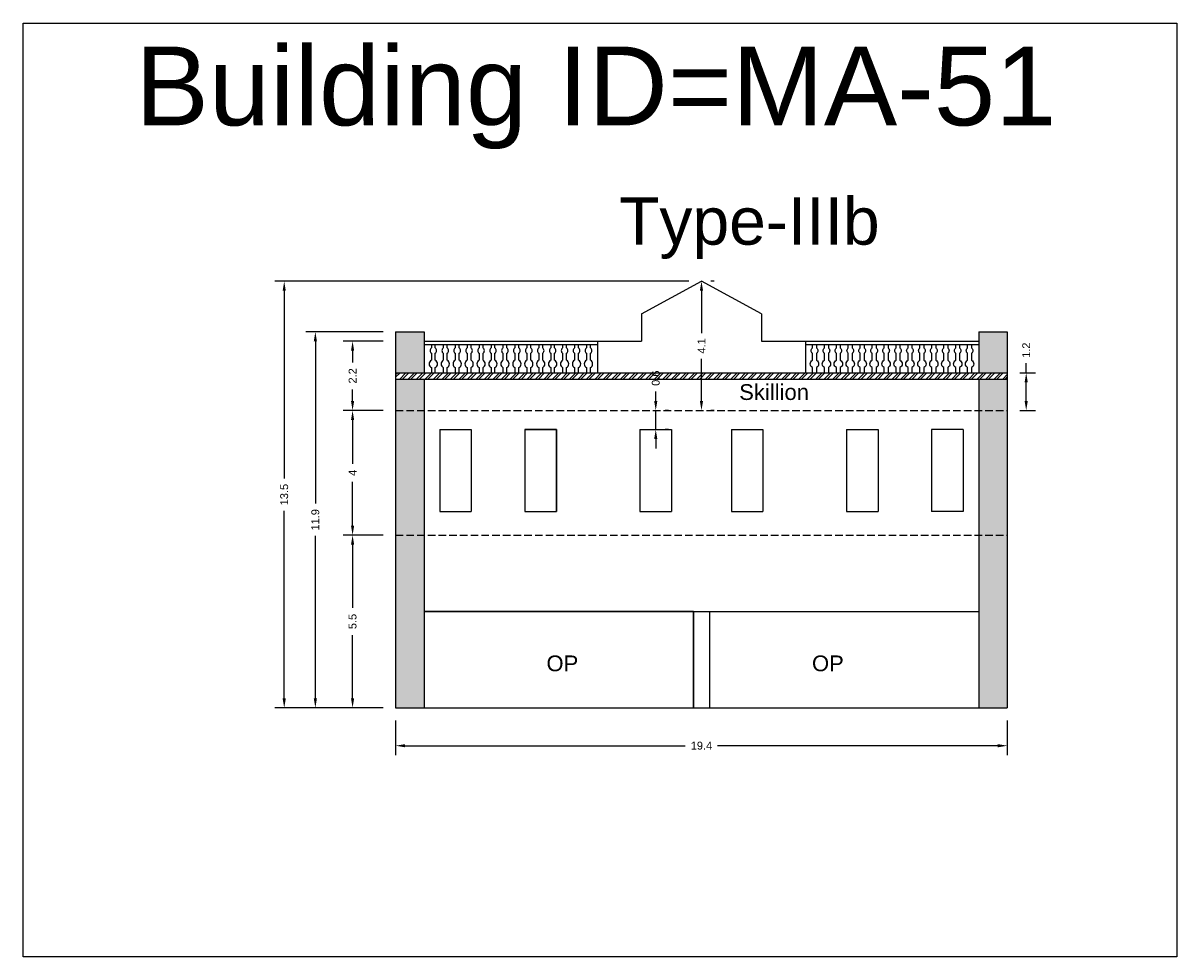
# Model space of a CAD drawing. Header units: metres. Extents: x 3416649 to 3417100, y -6712966 to -6712690.
# Tile 5 of 72: x 3416649 to 3416686, y -6712887 to -6712857. Entities that reach past the tile are written whole.
import ezdxf

# ---------------------------------------------------------------- set-up
doc = ezdxf.new("R2010")
doc.units = ezdxf.units.M
doc.linetypes.add('ACAD_ISO02W100', pattern=[15, 12, -3])
doc.layers.add('Dotted', color=7, linetype='ACAD_ISO02W100', plot=False)
doc.styles.get("Standard").update_dxf_attribs({"font": 'arial.ttf'})
doc.dimstyles.new('ISO-25', dxfattribs={"dimtxt": 0.25, "dimasz": 0.3, "dimexe": 0.3, "dimexo": 0.4, "dimgap": 0.2, "dimtad": 0, "dimdec": 1, "dimdsep": 46, "dimtxsty": 'Standard', "dimcen": 2.5, "dimadec": 0, "dimazin": 0, "dimtfac": 1, "dimtdec": 1, "dimtmove": 0, "dimatfit": 3, "dimfxl": 1, "dimarcsym": 0})

# ---------------------------------------------------------------- blocks, each defined once
blk = doc.blocks.new('*D415')
at = {"color": 0, "lineweight": -2, "transparency": 16777216}
for p, q in [((3416660.804, -6712873.658), (3416659.537, -6712873.658)), ((3416659.837, -6712873.958), (3416659.837, -6712875.97)), ((3416659.837, -6712878.838), (3416659.837, -6712876.827)), ((3416660.804, -6712879.138), (3416659.537, -6712879.138))]:
    blk.add_line(p, q, dxfattribs=at)
at = {"color": 0, "transparency": 16777216}
for points in [[(3416659.787, -6712873.958), (3416659.887, -6712873.958), (3416659.837, -6712873.658)], [(3416659.787, -6712878.838), (3416659.887, -6712878.838), (3416659.837, -6712879.138)]]:
    blk.add_solid(points, dxfattribs=at)
at = {"layer": 'Defpoints', "color": 0, "transparency": 16777216}
for p in [(3416659.837, -6712873.658), (3416661.204, -6712873.658), (3416661.204, -6712879.138)]:
    blk.add_point(p, dxfattribs=at)
at = {"color": 0, "transparency": 16777216, "insert": (3416659.837, -6712876.398), "char_height": 0.25, "attachment_point": 5, "rotation": 90}
blk.add_mtext('5.5', dxfattribs=at)
blk = doc.blocks.new('*D416')
at = {"color": 0, "lineweight": -2, "transparency": 16777216}
for p, q in [((3416660.804, -6712869.708), (3416659.537, -6712869.708)), ((3416659.837, -6712870.008), (3416659.837, -6712871.397)), ((3416659.837, -6712873.358), (3416659.837, -6712871.97)), ((3416660.804, -6712873.658), (3416659.537, -6712873.658))]:
    blk.add_line(p, q, dxfattribs=at)
at = {"color": 0, "transparency": 16777216}
for points in [[(3416659.787, -6712870.008), (3416659.887, -6712870.008), (3416659.837, -6712869.708)], [(3416659.787, -6712873.358), (3416659.887, -6712873.358), (3416659.837, -6712873.658)]]:
    blk.add_solid(points, dxfattribs=at)
at = {"layer": 'Defpoints', "color": 0, "transparency": 16777216}
for p in [(3416659.837, -6712869.708), (3416661.204, -6712869.708), (3416661.204, -6712873.658)]:
    blk.add_point(p, dxfattribs=at)
at = {"color": 0, "transparency": 16777216, "insert": (3416659.837, -6712871.683), "char_height": 0.25, "attachment_point": 5, "rotation": 90}
blk.add_mtext('4', dxfattribs=at)
blk = doc.blocks.new('*D417')
at = {"color": 0, "lineweight": -2, "transparency": 16777216}
for p, q in [((3416660.804, -6712867.508), (3416659.537, -6712867.508)), ((3416659.837, -6712867.808), (3416659.837, -6712868.18)), ((3416659.837, -6712869.408), (3416659.837, -6712869.037)), ((3416660.804, -6712869.708), (3416659.537, -6712869.708))]:
    blk.add_line(p, q, dxfattribs=at)
at = {"color": 0, "transparency": 16777216}
for points in [[(3416659.787, -6712867.808), (3416659.887, -6712867.808), (3416659.837, -6712867.508)], [(3416659.787, -6712869.408), (3416659.887, -6712869.408), (3416659.837, -6712869.708)]]:
    blk.add_solid(points, dxfattribs=at)
at = {"layer": 'Defpoints', "color": 0, "transparency": 16777216}
for p in [(3416659.837, -6712867.508), (3416661.204, -6712867.508), (3416661.204, -6712869.708)]:
    blk.add_point(p, dxfattribs=at)
at = {"color": 0, "transparency": 16777216, "insert": (3416659.837, -6712868.608), "char_height": 0.25, "attachment_point": 5, "rotation": 90}
blk.add_mtext('2.2', dxfattribs=at)
blk = doc.blocks.new('*D418')
at = {"color": 0, "lineweight": -2, "transparency": 16777216}
for p, q in [((3416671.304, -6712865.608), (3416671.204, -6712865.608)), ((3416670.904, -6712865.908), (3416670.904, -6712867.25)), ((3416670.904, -6712869.408), (3416670.904, -6712868.067)), ((3416671.304, -6712869.708), (3416671.204, -6712869.708))]:
    blk.add_line(p, q, dxfattribs=at)
at = {"color": 0, "transparency": 16777216}
for points in [[(3416670.854, -6712865.908), (3416670.954, -6712865.908), (3416670.904, -6712865.608)], [(3416670.854, -6712869.408), (3416670.954, -6712869.408), (3416670.904, -6712869.708)]]:
    blk.add_solid(points, dxfattribs=at)
at = {"layer": 'Defpoints', "color": 0, "transparency": 16777216}
for p in [(3416670.904, -6712865.608), (3416670.904, -6712869.708), (3416670.904, -6712869.708)]:
    blk.add_point(p, dxfattribs=at)
at = {"color": 0, "transparency": 16777216, "insert": (3416670.904, -6712867.658), "char_height": 0.25, "attachment_point": 5, "rotation": 90}
blk.add_mtext('4.1', dxfattribs=at)
blk = doc.blocks.new('*D419')
at = {"color": 0, "lineweight": -2, "transparency": 16777216}
for p, q in [((3416660.804, -6712867.208), (3416658.357, -6712867.208)), ((3416658.657, -6712867.508), (3416658.657, -6712872.66)), ((3416658.657, -6712878.838), (3416658.657, -6712873.686)), ((3416660.804, -6712879.138), (3416658.357, -6712879.138))]:
    blk.add_line(p, q, dxfattribs=at)
at = {"color": 0, "transparency": 16777216}
for points in [[(3416658.607, -6712867.508), (3416658.707, -6712867.508), (3416658.657, -6712867.208)], [(3416658.607, -6712878.838), (3416658.707, -6712878.838), (3416658.657, -6712879.138)]]:
    blk.add_solid(points, dxfattribs=at)
at = {"layer": 'Defpoints', "color": 0, "transparency": 16777216}
for p in [(3416658.657, -6712867.208), (3416661.204, -6712867.208), (3416661.204, -6712879.138)]:
    blk.add_point(p, dxfattribs=at)
at = {"color": 0, "transparency": 16777216, "insert": (3416658.657, -6712873.173), "char_height": 0.25, "attachment_point": 5, "rotation": 90}
blk.add_mtext('11.9', dxfattribs=at)
blk = doc.blocks.new('*D420')
at = {"color": 0, "lineweight": -2, "transparency": 16777216}
for p, q in [((3416661.204, -6712879.538), (3416661.204, -6712880.638)), ((3416680.604, -6712879.538), (3416680.604, -6712880.638)), ((3416661.504, -6712880.338), (3416670.392, -6712880.338)), ((3416680.304, -6712880.338), (3416671.416, -6712880.338))]:
    blk.add_line(p, q, dxfattribs=at)
at = {"color": 0, "transparency": 16777216}
for points in [[(3416661.504, -6712880.288), (3416661.504, -6712880.388), (3416661.204, -6712880.338)], [(3416680.304, -6712880.288), (3416680.304, -6712880.388), (3416680.604, -6712880.338)]]:
    blk.add_solid(points, dxfattribs=at)
at = {"layer": 'Defpoints', "color": 0, "transparency": 16777216}
for p in [(3416661.204, -6712879.138), (3416680.604, -6712879.138), (3416680.604, -6712880.338)]:
    blk.add_point(p, dxfattribs=at)
at = {"color": 0, "transparency": 16777216, "insert": (3416670.904, -6712880.338), "char_height": 0.25, "attachment_point": 5}
blk.add_mtext('19.4', dxfattribs=at)
blk = doc.blocks.new('*D421')
at = {"color": 0, "lineweight": -2, "transparency": 16777216}
for p, q in [((3416670.504, -6712865.608), (3416657.369, -6712865.608)), ((3416657.669, -6712865.908), (3416657.669, -6712871.859)), ((3416657.669, -6712878.838), (3416657.669, -6712872.887)), ((3416660.804, -6712879.138), (3416657.369, -6712879.138))]:
    blk.add_line(p, q, dxfattribs=at)
at = {"color": 0, "transparency": 16777216}
for points in [[(3416657.619, -6712865.908), (3416657.719, -6712865.908), (3416657.669, -6712865.608)], [(3416657.619, -6712878.838), (3416657.719, -6712878.838), (3416657.669, -6712879.138)]]:
    blk.add_solid(points, dxfattribs=at)
at = {"layer": 'Defpoints', "color": 0, "transparency": 16777216}
for p in [(3416657.669, -6712865.608), (3416670.904, -6712865.608), (3416661.204, -6712879.138)]:
    blk.add_point(p, dxfattribs=at)
at = {"color": 0, "transparency": 16777216, "insert": (3416657.669, -6712872.373), "char_height": 0.25, "attachment_point": 5, "rotation": 90}
blk.add_mtext('13.5', dxfattribs=at)
blk = doc.blocks.new('*D422')
at = {"color": 0, "lineweight": -2, "transparency": 16777216}
for p, q in [((3416681.204, -6712868.508), (3416681.204, -6712868.208)), ((3416681.004, -6712868.508), (3416681.504, -6712868.508)), ((3416681.204, -6712869.408), (3416681.204, -6712868.808)), ((3416681.004, -6712869.708), (3416681.504, -6712869.708))]:
    blk.add_line(p, q, dxfattribs=at)
at = {"color": 0, "transparency": 16777216}
for points in [[(3416681.154, -6712868.808), (3416681.254, -6712868.808), (3416681.204, -6712868.508)], [(3416681.154, -6712869.408), (3416681.254, -6712869.408), (3416681.204, -6712869.708)]]:
    blk.add_solid(points, dxfattribs=at)
at = {"layer": 'Defpoints', "color": 0, "transparency": 16777216}
for p in [(3416680.604, -6712868.508), (3416681.204, -6712868.508), (3416680.604, -6712869.708)]:
    blk.add_point(p, dxfattribs=at)
at = {"color": 0, "transparency": 16777216, "insert": (3416681.204, -6712867.794), "char_height": 0.25, "attachment_point": 5, "rotation": 90}
blk.add_mtext('1.2', dxfattribs=at)
blk = doc.blocks.new('*D423')
at = {"color": 0, "lineweight": -2, "transparency": 16777216}
for p, q in [((3416669.454, -6712869.408), (3416669.454, -6712869.108)), ((3416669.454, -6712870.308), (3416669.454, -6712869.708)), ((3416669.854, -6712869.708), (3416669.754, -6712869.708)), ((3416669.854, -6712870.308), (3416669.754, -6712870.308)), ((3416669.454, -6712870.608), (3416669.454, -6712870.908))]:
    blk.add_line(p, q, dxfattribs=at)
at = {"color": 0, "transparency": 16777216}
for points in [[(3416669.404, -6712869.408), (3416669.504, -6712869.408), (3416669.454, -6712869.708)], [(3416669.404, -6712870.608), (3416669.504, -6712870.608), (3416669.454, -6712870.308)]]:
    blk.add_solid(points, dxfattribs=at)
at = {"layer": 'Defpoints', "color": 0, "transparency": 16777216}
for p in [(3416669.454, -6712869.708), (3416669.454, -6712869.708), (3416669.454, -6712870.308)]:
    blk.add_point(p, dxfattribs=at)
at = {"color": 0, "transparency": 16777216, "insert": (3416669.454, -6712868.681), "char_height": 0.25, "attachment_point": 5, "rotation": 90}
blk.add_mtext('0.6', dxfattribs=at)

msp = doc.modelspace()

# ---------------------------------------------------------------- hatches: boundary and pattern name
h = msp.add_hatch(color=256)
h.dxf.hatch_style = 1
h.paths.add_polyline_path([(3416661.204, -6712867.208), (3416662.104, -6712867.208), (3416662.104, -6712868.508), (3416661.204, -6712868.508)])
h.paths.add_polyline_path([(3416661.204, -6712868.708), (3416662.104, -6712868.708), (3416662.104, -6712869.708), (3416661.204, -6712869.708)])
h.paths.add_polyline_path([(3416661.204, -6712869.708), (3416662.104, -6712869.708), (3416662.104, -6712873.658), (3416661.204, -6712873.658)])
h.paths.add_polyline_path([(3416661.204, -6712873.658), (3416662.104, -6712873.658), (3416662.104, -6712879.138), (3416661.204, -6712879.138)])
h = msp.add_hatch(color=256)
h.dxf.hatch_style = 1
h.paths.add_polyline_path([(3416680.604, -6712867.208), (3416679.704, -6712867.208), (3416679.704, -6712868.508), (3416680.604, -6712868.508)])
h.paths.add_polyline_path([(3416680.604, -6712868.708), (3416679.704, -6712868.708), (3416679.704, -6712869.708), (3416680.604, -6712869.708)])
h.paths.add_polyline_path([(3416679.704, -6712873.658), (3416680.604, -6712873.658), (3416680.604, -6712869.708), (3416679.704, -6712869.708)])
h.paths.add_polyline_path([(3416679.704, -6712879.138), (3416680.604, -6712879.138), (3416680.604, -6712873.658), (3416679.704, -6712873.658)])
h = msp.add_hatch()
h.set_pattern_fill('ANSI32', color=256, scale=0.02)
h.set_pattern_definition([(45, (-17.125, 1.77643), (-0.134703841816, 0.134703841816), []), (45, (-17.0352, 1.77643), (-0.134703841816, 0.134703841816), [])])
h.paths.add_polyline_path([(3416680.604, -6712868.708), (3416680.604, -6712868.508), (3416661.204, -6712868.508), (3416661.204, -6712868.708)])

# ---------------------------------------------------------------- linework, layer by layer
for points in [[(3416649.386, -6712857.418), (3416685.985, -6712857.418), (3416685.985, -6712887.037), (3416649.386, -6712887.037)], [(3416666.304, -6712870.308), (3416665.304, -6712870.308), (3416665.304, -6712872.908), (3416666.304, -6712872.908)], [(3416670.654, -6712876.078), (3416662.104, -6712876.078), (3416662.104, -6712879.138), (3416670.654, -6712879.138)]]:
    msp.add_lwpolyline(points, close=True)
for points in [[(3416669.004, -6712866.638), (3416670.904, -6712865.608)], [(3416672.804, -6712866.638), (3416670.904, -6712865.608)], [(3416669.004, -6712866.638), (3416669.004, -6712867.508)], [(3416672.804, -6712866.638), (3416672.804, -6712867.508)], [(3416661.204, -6712867.208), (3416661.204, -6712879.138)], [(3416661.204, -6712867.208), (3416662.104, -6712867.208)], [(3416662.104, -6712867.208), (3416662.104, -6712868.508)], [(3416679.704, -6712867.208), (3416679.704, -6712868.508)], [(3416679.704, -6712867.208), (3416680.604, -6712867.208)], [(3416680.604, -6712867.208), (3416680.604, -6712879.138)], [(3416662.104, -6712867.508), (3416669.004, -6712867.508)], [(3416667.604, -6712867.508), (3416667.604, -6712868.508)], [(3416672.804, -6712867.508), (3416679.704, -6712867.508)], [(3416674.204, -6712867.508), (3416674.204, -6712868.508)], [(3416662.104, -6712867.608), (3416667.604, -6712867.608)], [(3416674.204, -6712867.608), (3416679.704, -6712867.608)], [(3416661.204, -6712868.508), (3416680.604, -6712868.508)], [(3416661.204, -6712868.708), (3416680.604, -6712868.708)], [(3416662.104, -6712868.708), (3416662.104, -6712879.138)], [(3416679.704, -6712868.708), (3416679.704, -6712879.138)], [(3416662.604, -6712870.308), (3416663.604, -6712870.308)], [(3416662.604, -6712870.308), (3416662.604, -6712872.908)], [(3416663.604, -6712870.308), (3416663.604, -6712872.908)], [(3416665.304, -6712870.308), (3416666.304, -6712870.308)], [(3416665.304, -6712870.308), (3416665.304, -6712872.908)], [(3416666.304, -6712870.308), (3416666.304, -6712872.908)], [(3416668.954, -6712870.308), (3416668.954, -6712872.908)], [(3416668.954, -6712870.308), (3416669.954, -6712870.308)], [(3416669.954, -6712870.308), (3416669.954, -6712872.908)], [(3416671.854, -6712870.308), (3416671.854, -6712872.908)], [(3416671.854, -6712870.308), (3416672.854, -6712870.308)], [(3416672.854, -6712870.308), (3416672.854, -6712872.908)], [(3416675.504, -6712870.308), (3416675.504, -6712872.908)], [(3416675.504, -6712870.308), (3416676.504, -6712870.308)], [(3416676.504, -6712870.308), (3416676.504, -6712872.908)], [(3416678.204, -6712870.308), (3416678.204, -6712872.908)], [(3416679.204, -6712870.308), (3416678.204, -6712870.308)], [(3416679.204, -6712870.308), (3416679.204, -6712872.908)], [(3416662.604, -6712872.908), (3416663.604, -6712872.908)], [(3416665.304, -6712872.908), (3416666.304, -6712872.908)], [(3416668.954, -6712872.908), (3416669.954, -6712872.908)], [(3416671.854, -6712872.908), (3416672.854, -6712872.908)], [(3416675.504, -6712872.908), (3416676.504, -6712872.908)], [(3416679.204, -6712872.908), (3416678.204, -6712872.908)], [(3416662.104, -6712876.078), (3416679.704, -6712876.078)], [(3416670.654, -6712876.078), (3416670.654, -6712879.138)], [(3416671.154, -6712876.078), (3416671.154, -6712879.138)], [(3416661.204, -6712879.138), (3416680.604, -6712879.138)]]:
    msp.add_lwpolyline(points)
for points in [[(3416662.336, -6712867.608), (3416662.336, -6712867.721, 0.504557), (3416662.336, -6712867.89), (3416662.336, -6712868.113, 0.59952), (3416662.336, -6712868.346), (3416662.336, -6712868.508)], [(3416662.461, -6712868.508), (3416662.461, -6712868.346, 0.59952), (3416662.461, -6712868.113), (3416662.461, -6712867.89, 0.504557), (3416662.461, -6712867.721), (3416662.461, -6712867.608)], [(3416662.715, -6712867.608), (3416662.715, -6712867.721, 0.504557), (3416662.715, -6712867.89), (3416662.715, -6712868.113, 0.59952), (3416662.715, -6712868.346), (3416662.715, -6712868.508)], [(3416662.839, -6712868.508), (3416662.839, -6712868.346, 0.59952), (3416662.839, -6712868.113), (3416662.839, -6712867.89, 0.504557), (3416662.839, -6712867.721), (3416662.839, -6712867.608)], [(3416663.093, -6712867.608), (3416663.093, -6712867.721, 0.504557), (3416663.093, -6712867.89), (3416663.093, -6712868.113, 0.59952), (3416663.093, -6712868.346), (3416663.093, -6712868.508)], [(3416663.218, -6712868.508), (3416663.218, -6712868.346, 0.59952), (3416663.218, -6712868.113), (3416663.218, -6712867.89, 0.504557), (3416663.218, -6712867.721), (3416663.218, -6712867.608)], [(3416663.472, -6712867.608), (3416663.472, -6712867.721, 0.504557), (3416663.472, -6712867.89), (3416663.472, -6712868.113, 0.59952), (3416663.472, -6712868.346), (3416663.472, -6712868.508)], [(3416663.596, -6712868.508), (3416663.596, -6712868.346, 0.59952), (3416663.596, -6712868.113), (3416663.596, -6712867.89, 0.504557), (3416663.596, -6712867.721), (3416663.596, -6712867.608)], [(3416663.85, -6712867.608), (3416663.85, -6712867.721, 0.504557), (3416663.85, -6712867.89), (3416663.85, -6712868.113, 0.59952), (3416663.85, -6712868.346), (3416663.85, -6712868.508)], [(3416663.975, -6712868.508), (3416663.975, -6712868.346, 0.59952), (3416663.975, -6712868.113), (3416663.975, -6712867.89, 0.504557), (3416663.975, -6712867.721), (3416663.975, -6712867.608)], [(3416664.229, -6712867.608), (3416664.229, -6712867.721, 0.504557), (3416664.229, -6712867.89), (3416664.229, -6712868.113, 0.59952), (3416664.229, -6712868.346), (3416664.229, -6712868.508)], [(3416664.353, -6712868.508), (3416664.353, -6712868.346, 0.59952), (3416664.353, -6712868.113), (3416664.353, -6712867.89, 0.504557), (3416664.353, -6712867.721), (3416664.353, -6712867.608)], [(3416664.607, -6712867.608), (3416664.607, -6712867.721, 0.504557), (3416664.607, -6712867.89), (3416664.607, -6712868.113, 0.59952), (3416664.607, -6712868.346), (3416664.607, -6712868.508)], [(3416664.732, -6712868.508), (3416664.732, -6712868.346, 0.59952), (3416664.732, -6712868.113), (3416664.732, -6712867.89, 0.504557), (3416664.732, -6712867.721), (3416664.732, -6712867.608)], [(3416664.986, -6712867.608), (3416664.986, -6712867.721, 0.504557), (3416664.986, -6712867.89), (3416664.986, -6712868.113, 0.59952), (3416664.986, -6712868.346), (3416664.986, -6712868.508)], [(3416665.11, -6712868.508), (3416665.11, -6712868.346, 0.59952), (3416665.11, -6712868.113), (3416665.11, -6712867.89, 0.504557), (3416665.11, -6712867.721), (3416665.11, -6712867.608)], [(3416665.365, -6712867.608), (3416665.365, -6712867.721, 0.504557), (3416665.365, -6712867.89), (3416665.365, -6712868.113, 0.59952), (3416665.365, -6712868.346), (3416665.365, -6712868.508)], [(3416665.489, -6712868.508), (3416665.489, -6712868.346, 0.59952), (3416665.489, -6712868.113), (3416665.489, -6712867.89, 0.504557), (3416665.489, -6712867.721), (3416665.489, -6712867.608)], [(3416665.743, -6712867.608), (3416665.743, -6712867.721, 0.504557), (3416665.743, -6712867.89), (3416665.743, -6712868.113, 0.59952), (3416665.743, -6712868.346), (3416665.743, -6712868.508)], [(3416665.867, -6712868.508), (3416665.867, -6712868.346, 0.59952), (3416665.867, -6712868.113), (3416665.867, -6712867.89, 0.504557), (3416665.867, -6712867.721), (3416665.867, -6712867.608)], [(3416666.122, -6712867.608), (3416666.122, -6712867.721, 0.504557), (3416666.122, -6712867.89), (3416666.122, -6712868.113, 0.59952), (3416666.122, -6712868.346), (3416666.122, -6712868.508)], [(3416666.246, -6712868.508), (3416666.246, -6712868.346, 0.59952), (3416666.246, -6712868.113), (3416666.246, -6712867.89, 0.504557), (3416666.246, -6712867.721), (3416666.246, -6712867.608)], [(3416666.5, -6712867.608), (3416666.5, -6712867.721, 0.504557), (3416666.5, -6712867.89), (3416666.5, -6712868.113, 0.59952), (3416666.5, -6712868.346), (3416666.5, -6712868.508)], [(3416666.625, -6712868.508), (3416666.625, -6712868.346, 0.59952), (3416666.625, -6712868.113), (3416666.625, -6712867.89, 0.504557), (3416666.625, -6712867.721), (3416666.625, -6712867.608)], [(3416666.879, -6712867.608), (3416666.879, -6712867.721, 0.504557), (3416666.879, -6712867.89), (3416666.879, -6712868.113, 0.59952), (3416666.879, -6712868.346), (3416666.879, -6712868.508)], [(3416667.003, -6712868.508), (3416667.003, -6712868.346, 0.59952), (3416667.003, -6712868.113), (3416667.003, -6712867.89, 0.504557), (3416667.003, -6712867.721), (3416667.003, -6712867.608)], [(3416667.257, -6712867.608), (3416667.257, -6712867.721, 0.504557), (3416667.257, -6712867.89), (3416667.257, -6712868.113, 0.59952), (3416667.257, -6712868.346), (3416667.257, -6712868.508)], [(3416667.382, -6712868.508), (3416667.382, -6712868.346, 0.59952), (3416667.382, -6712868.113), (3416667.382, -6712867.89, 0.504557), (3416667.382, -6712867.721), (3416667.382, -6712867.608)], [(3416674.426, -6712868.508), (3416674.426, -6712868.346, -0.59952), (3416674.426, -6712868.113), (3416674.426, -6712867.89, -0.504557), (3416674.426, -6712867.721), (3416674.426, -6712867.608)], [(3416674.551, -6712867.608), (3416674.551, -6712867.721, -0.504557), (3416674.551, -6712867.89), (3416674.551, -6712868.113, -0.59952), (3416674.551, -6712868.346), (3416674.551, -6712868.508)], [(3416674.805, -6712868.508), (3416674.805, -6712868.346, -0.59952), (3416674.805, -6712868.113), (3416674.805, -6712867.89, -0.504557), (3416674.805, -6712867.721), (3416674.805, -6712867.608)], [(3416674.929, -6712867.608), (3416674.929, -6712867.721, -0.504557), (3416674.929, -6712867.89), (3416674.929, -6712868.113, -0.59952), (3416674.929, -6712868.346), (3416674.929, -6712868.508)], [(3416675.183, -6712868.508), (3416675.183, -6712868.346, -0.59952), (3416675.183, -6712868.113), (3416675.183, -6712867.89, -0.504557), (3416675.183, -6712867.721), (3416675.183, -6712867.608)], [(3416675.308, -6712867.608), (3416675.308, -6712867.721, -0.504557), (3416675.308, -6712867.89), (3416675.308, -6712868.113, -0.59952), (3416675.308, -6712868.346), (3416675.308, -6712868.508)], [(3416675.562, -6712868.508), (3416675.562, -6712868.346, -0.59952), (3416675.562, -6712868.113), (3416675.562, -6712867.89, -0.504557), (3416675.562, -6712867.721), (3416675.562, -6712867.608)], [(3416675.686, -6712867.608), (3416675.686, -6712867.721, -0.504557), (3416675.686, -6712867.89), (3416675.686, -6712868.113, -0.59952), (3416675.686, -6712868.346), (3416675.686, -6712868.508)], [(3416675.94, -6712868.508), (3416675.94, -6712868.346, -0.59952), (3416675.94, -6712868.113), (3416675.94, -6712867.89, -0.504557), (3416675.94, -6712867.721), (3416675.94, -6712867.608)], [(3416676.065, -6712867.608), (3416676.065, -6712867.721, -0.504557), (3416676.065, -6712867.89), (3416676.065, -6712868.113, -0.59952), (3416676.065, -6712868.346), (3416676.065, -6712868.508)], [(3416676.319, -6712868.508), (3416676.319, -6712868.346, -0.59952), (3416676.319, -6712868.113), (3416676.319, -6712867.89, -0.504557), (3416676.319, -6712867.721), (3416676.319, -6712867.608)], [(3416676.443, -6712867.608), (3416676.443, -6712867.721, -0.504557), (3416676.443, -6712867.89), (3416676.443, -6712868.113, -0.59952), (3416676.443, -6712868.346), (3416676.443, -6712868.508)], [(3416676.697, -6712868.508), (3416676.697, -6712868.346, -0.59952), (3416676.697, -6712868.113), (3416676.697, -6712867.89, -0.504557), (3416676.697, -6712867.721), (3416676.697, -6712867.608)], [(3416676.822, -6712867.608), (3416676.822, -6712867.721, -0.504557), (3416676.822, -6712867.89), (3416676.822, -6712868.113, -0.59952), (3416676.822, -6712868.346), (3416676.822, -6712868.508)], [(3416677.076, -6712868.508), (3416677.076, -6712868.346, -0.59952), (3416677.076, -6712868.113), (3416677.076, -6712867.89, -0.504557), (3416677.076, -6712867.721), (3416677.076, -6712867.608)], [(3416677.2, -6712867.608), (3416677.2, -6712867.721, -0.504557), (3416677.2, -6712867.89), (3416677.2, -6712868.113, -0.59952), (3416677.2, -6712868.346), (3416677.2, -6712868.508)], [(3416677.455, -6712868.508), (3416677.455, -6712868.346, -0.59952), (3416677.455, -6712868.113), (3416677.455, -6712867.89, -0.504557), (3416677.455, -6712867.721), (3416677.455, -6712867.608)], [(3416677.579, -6712867.608), (3416677.579, -6712867.721, -0.504557), (3416677.579, -6712867.89), (3416677.579, -6712868.113, -0.59952), (3416677.579, -6712868.346), (3416677.579, -6712868.508)], [(3416677.833, -6712868.508), (3416677.833, -6712868.346, -0.59952), (3416677.833, -6712868.113), (3416677.833, -6712867.89, -0.504557), (3416677.833, -6712867.721), (3416677.833, -6712867.608)], [(3416677.957, -6712867.608), (3416677.957, -6712867.721, -0.504557), (3416677.957, -6712867.89), (3416677.957, -6712868.113, -0.59952), (3416677.957, -6712868.346), (3416677.957, -6712868.508)], [(3416678.212, -6712868.508), (3416678.212, -6712868.346, -0.59952), (3416678.212, -6712868.113), (3416678.212, -6712867.89, -0.504557), (3416678.212, -6712867.721), (3416678.212, -6712867.608)], [(3416678.336, -6712867.608), (3416678.336, -6712867.721, -0.504557), (3416678.336, -6712867.89), (3416678.336, -6712868.113, -0.59952), (3416678.336, -6712868.346), (3416678.336, -6712868.508)], [(3416678.59, -6712868.508), (3416678.59, -6712868.346, -0.59952), (3416678.59, -6712868.113), (3416678.59, -6712867.89, -0.504557), (3416678.59, -6712867.721), (3416678.59, -6712867.608)], [(3416678.715, -6712867.608), (3416678.715, -6712867.721, -0.504557), (3416678.715, -6712867.89), (3416678.715, -6712868.113, -0.59952), (3416678.715, -6712868.346), (3416678.715, -6712868.508)], [(3416678.969, -6712868.508), (3416678.969, -6712868.346, -0.59952), (3416678.969, -6712868.113), (3416678.969, -6712867.89, -0.504557), (3416678.969, -6712867.721), (3416678.969, -6712867.608)], [(3416679.093, -6712867.608), (3416679.093, -6712867.721, -0.504557), (3416679.093, -6712867.89), (3416679.093, -6712868.113, -0.59952), (3416679.093, -6712868.346), (3416679.093, -6712868.508)], [(3416679.347, -6712868.508), (3416679.347, -6712868.346, -0.59952), (3416679.347, -6712868.113), (3416679.347, -6712867.89, -0.504557), (3416679.347, -6712867.721), (3416679.347, -6712867.608)], [(3416679.472, -6712867.608), (3416679.472, -6712867.721, -0.504557), (3416679.472, -6712867.89), (3416679.472, -6712868.113, -0.59952), (3416679.472, -6712868.346), (3416679.472, -6712868.508)]]:
    msp.add_lwpolyline(points, format="xyb")
at = {"layer": 'Dotted', "ltscale": 0.02}
for points in [[(3416661.204, -6712869.708), (3416680.604, -6712869.708)], [(3416661.204, -6712873.658), (3416680.604, -6712873.658)]]:
    msp.add_lwpolyline(points, dxfattribs=at)

# ---------------------------------------------------------------- texts
at = {"attachment_point": 1}
for s, width, heights, insert, char_height in [('Building ID=MA-51', 67.86454, [0.517], (3416652.949, -6712858.163), 2.5), ('Type-IIIb ', 9.99112, [0.517], (3416668.289, -6712862.947), 1.5), ('Skillion', 1.17554, [0], (3416672.101, -6712868.872), 0.5), ('OP', 1.17554, [0], (3416665.987, -6712877.476), 0.5), ('OP', 1.17554, [0], (3416674.409, -6712877.476), 0.5)]:
    msp.add_mtext_dynamic_manual_height_columns(s, width=width, gutter_width=12.5, heights=heights, dxfattribs=dict(at, insert=insert, char_height=char_height))

# ---------------------------------------------------------------- dimensions: what is measured, and where the dimension line sits
for base, p1, p2, picture, middle in [((3416657.669, -6712865.608), (3416661.204, -6712879.138), (3416670.904, -6712865.608), '*D421', (3416657.669, -6712872.373)), ((3416670.904, -6712869.708), (3416670.904, -6712865.608), (3416670.904, -6712869.708), '*D418', (3416670.904, -6712867.658)), ((3416658.657, -6712867.208), (3416661.204, -6712879.138), (3416661.204, -6712867.208), '*D419', (3416658.657, -6712873.173)), ((3416659.837, -6712867.508), (3416661.204, -6712869.708), (3416661.204, -6712867.508), '*D417', (3416659.837, -6712868.608)), ((3416681.204, -6712868.508), (3416680.604, -6712869.708), (3416680.604, -6712868.508), '*D422', (3416681.204, -6712867.794)), ((3416669.454, -6712869.708), (3416669.454, -6712870.308), (3416669.454, -6712869.708), '*D423', (3416669.454, -6712868.681)), ((3416659.836650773, -6712869.708254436), (3416661.203917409, -6712873.658254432), (3416661.203917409, -6712869.708254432), '*D416', (3416659.83665077, -6712871.683254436)), ((3416659.837, -6712873.658), (3416661.204, -6712879.138), (3416661.204, -6712873.658), '*D415', (3416659.837, -6712876.398))]:
    dim = msp.add_linear_dim(base=base, p1=p1, p2=p2, angle=90, dimstyle='ISO-25')
    dim.commit()
    dim.dimension.update_dxf_attribs({"geometry": picture, "text_midpoint": middle})
dim = msp.add_linear_dim(base=(3416680.604, -6712880.338), p1=(3416661.204, -6712879.138), p2=(3416680.604, -6712879.138), dimstyle='ISO-25')
dim.commit()
dim.dimension.update_dxf_attribs({"geometry": '*D420', "text_midpoint": (3416670.904, -6712880.338)})

doc.saveas('drawing.dxf')
